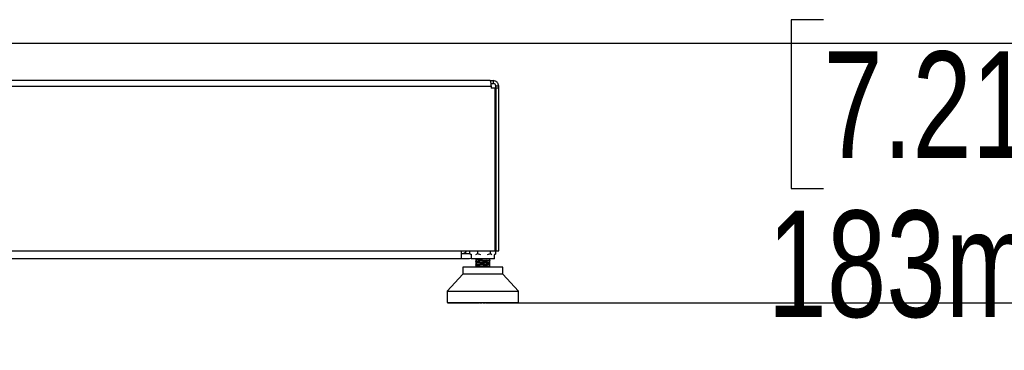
# Model space of a CAD drawing. Header units: millimetres. Extents: x 10 to 13239, y 20 to 10604.
# Tile 25 of 139: x 4064 to 4758, y 643 to 877. Entities that reach past the tile are written whole.
import ezdxf

# ---------------------------------------------------------------- set-up
doc = ezdxf.new("R2010")
doc.units = ezdxf.units.MM
doc.layers.add('COMPONENT_GEOMETRY', color=7, linetype='Continuous')
doc.styles.add('SLDTEXTSTYLE0', font='TXT', dxfattribs={"width": 0.75})
doc.dimstyles.new('SLDDIMSTYLE3', dxfattribs={"dimtxt": 75, "dimasz": 3.302, "dimexe": 0, "dimexo": 0.0625, "dimgap": 18.75, "dimtad": 0, "dimtih": 1, "dimtoh": 1, "dimdec": 0, "dimrnd": 1e-09, "dimzin": 12, "dimdsep": 46, "dimtxsty": 'SLDTEXTSTYLE0', "dimsah": 1, "dimcen": 0.09, "dimadec": 0, "dimazin": 3, "dimtfac": 1, "dimtdec": 0, "dimtmove": 0, "dimatfit": 0, "dimfxl": 1, "dimfrac": 2, "dimtolj": 1, "dimtzin": 12, "dimarcsym": 0})

# ---------------------------------------------------------------- blocks, each defined once
blk = doc.blocks.new('_D_6')
at = {"layer": 'COMPONENT_GEOMETRY', "color": 7}
for p, q in [((4630.39, 876.51), (4607.54, 876.51)), ((4607.54, 876.51), (4607.54, 757.45)), ((4905.28, 876.51), (4928.13, 876.51)), ((4928.13, 876.51), (4928.13, 757.45)), ((4767.83, 860.07), (4767.83, 866.42)), ((4046.11, 860.07), (4771.01, 860.07)), ((4607.54, 757.45), (4630.39, 757.45)), ((4928.13, 757.45), (4905.28, 757.45)), ((4411.91, 676.92), (4771.01, 676.92)), ((4767.83, 676.92), (4767.83, 670.57))]:
    blk.add_line(p, q, dxfattribs=at)
for points in [[(4767.83, 860.07), (4768.34, 863.37), (4767.33, 863.37)], [(4767.83, 676.92), (4767.33, 673.62), (4768.34, 673.62)]]:
    blk.add_solid(points, dxfattribs=at)
at = {"layer": 'COMPONENT_GEOMETRY', "color": 7, "char_height": 75, "attachment_point": 1, "style": 'SLDTEXTSTYLE0'}
for s, insert in [('7.21in', (4630.39, 854.13)), ('183mm', (4590.96, 741.92))]:
    blk.add_mtext(s, dxfattribs=dict(at, insert=insert))

msp = doc.modelspace()

# ---------------------------------------------------------------- linework, layer by layer
at = {"color": 7, "linetype": 'Continuous', "lineweight": 25}
for p, q in [((4395.34, 833.57), (3499.34, 833.57)), ((4395.34, 833.57), (4397.34, 833.57)), ((4397.34, 833.57), (4397.34, 831.57)), ((3498.76, 829.57), (4395.93, 829.57)), ((4395.77, 831.57), (4397.34, 831.57)), ((4395.93, 829.57), (4395.93, 828.37)), ((4398.53, 828.37), (4395.93, 828.37)), ((4398.53, 828.37), (4398.53, 713.57)), ((4401.34, 829.57), (4399.34, 829.57)), ((4399.34, 828.37), (4399.34, 829.57)), ((4401.34, 828.37), (4399.34, 828.37)), ((4399.34, 828.37), (4399.34, 713.57)), ((4401.34, 828.37), (4401.34, 829.57)), ((4401.34, 713.57), (4401.34, 828.37)), ((4398.84, 717.05), (4398.53, 717.29)), ((4399.24, 716.7), (4398.53, 717.22)), ((4399.24, 711.5), (4399.24, 716.7)), ((3496.16, 713.57), (4398.53, 713.57)), ((4375.09, 708.07), (4375.09, 713.57)), ((4380.84, 711.57), (4375.09, 711.57)), ((4380.99, 711.57), (4380.84, 711.57)), ((4380.99, 711.5), (4380.99, 713.57)), ((4380.99, 711.5), (4381.4, 711.2)), ((4382.35, 710.79), (4380.99, 711.5)), ((4381.37, 711.16), (4381.86, 710.78)), ((4381.86, 710.78), (4381.86, 708.07)), ((4386.33, 711.5), (4384.97, 710.79)), ((4386.33, 713.57), (4386.33, 711.5)), ((4388.65, 710.79), (4386.33, 711.5)), ((4395.45, 711.5), (4393.13, 710.79)), ((4395.45, 711.5), (4395.45, 713.57)), ((4396.42, 710.79), (4395.45, 711.5)), ((4399.24, 711.5), (4398.27, 710.79)), ((4398.36, 710.78), (4398.86, 711.16)), ((4398.36, 708.07), (4398.36, 710.78)), ((4399.34, 713.57), (4401.34, 713.57)), ((4375.09, 708.07), (3519.59, 708.07)), ((4380.84, 708.07), (4375.09, 708.07)), ((4375.94, 702.19), (4375.94, 697.08)), ((4404.29, 702.19), (4375.94, 702.19)), ((4381.86, 708.15), (4380.84, 708.07)), ((4398.36, 708.07), (4381.86, 708.07)), ((4385.05, 707.51), (4385.11, 707.5)), ((4385.05, 706.21), (4385.11, 706.2)), ((4385.05, 703.6), (4385.11, 703.59)), ((4385.11, 708.07), (4385.11, 707.56)), ((4385.11, 707.56), (4385.11, 707.53)), ((4385.11, 707.53), (4385.11, 706.26)), ((4385.11, 706.2), (4385.11, 706.18)), ((4385.11, 706.18), (4385.11, 704.95)), ((4385.11, 704.95), (4385.11, 704.93)), ((4385.11, 704.88), (4385.11, 703.66)), ((4385.11, 703.65), (4385.11, 703.63)), ((4385.11, 703.6), (4385.11, 702.36)), ((4385.11, 702.27), (4385.11, 702.19)), ((4395.11, 706.91), (4395.11, 708.07)), ((4395.11, 705.61), (4395.11, 706.83)), ((4395.11, 705.53), (4395.11, 705.55)), ((4395.11, 704.3), (4395.11, 705.53)), ((4395.11, 704.23), (4395.11, 704.25)), ((4395.11, 703), (4395.11, 704.22)), ((4395.11, 702.93), (4395.11, 702.95)), ((4395.11, 702.19), (4395.11, 702.93)), ((4395.16, 705.59), (4395.15, 705.58)), ((4404.29, 697.08), (4404.29, 702.19)), ((4375.94, 697.08), (4364.91, 685.27)), ((4403.03, 697.08), (4375.94, 697.08)), ((4404.29, 697.08), (4403.03, 697.08)), ((4415.32, 685.27), (4404.29, 697.08)), ((4364.91, 685.27), (4364.91, 677.24)), ((4364.91, 685.27), (4413.08, 685.27)), ((4413.08, 685.27), (4415.32, 685.27)), ((4415.32, 677.24), (4415.32, 685.27)), ((4364.91, 677.24), (4415.32, 677.24)), ((4365.24, 677.08), (4365.24, 677.24)), ((4365.4, 676.92), (4365.24, 677.08)), ((4365.24, 677.08), (4365.28, 677.08)), ((4365.28, 677.24), (4365.28, 677.08)), ((4365.28, 677.08), (4365.44, 676.92)), ((4365.37, 677.08), (4365.37, 677.24)), ((4365.55, 676.92), (4365.37, 677.08)), ((4365.37, 677.08), (4365.53, 677.08)), ((4365.4, 676.92), (4365.44, 676.92)), ((4365.44, 676.92), (4365.55, 676.92)), ((4365.53, 677.24), (4365.53, 677.08)), ((4365.53, 677.08), (4365.67, 676.92)), ((4365.55, 676.92), (4365.67, 676.92)), ((4365.67, 676.92), (4365.9, 676.92)), ((4365.71, 677.08), (4365.71, 677.24)), ((4365.9, 676.92), (4365.71, 677.08)), ((4365.71, 677.08), (4365.99, 677.08)), ((4365.9, 676.92), (4366.11, 676.92)), ((4365.99, 677.24), (4365.99, 677.08)), ((4365.99, 677.08), (4366.11, 676.92)), ((4366.11, 676.92), (4366.46, 676.92)), ((4366.26, 677.08), (4366.26, 677.24)), ((4366.46, 676.92), (4366.26, 677.08)), ((4366.26, 677.08), (4366.65, 677.08)), ((4366.46, 676.92), (4366.76, 676.92)), ((4366.65, 677.24), (4366.65, 677.08)), ((4366.65, 677.08), (4366.76, 676.92)), ((4366.76, 676.92), (4367.22, 676.92)), ((4367.02, 677.08), (4367.02, 677.24)), ((4367.22, 676.92), (4367.02, 677.08)), ((4367.02, 677.08), (4367.52, 677.08)), ((4367.22, 676.92), (4367.6, 676.92)), ((4367.52, 677.24), (4367.52, 677.08)), ((4367.52, 677.08), (4367.6, 676.92)), ((4367.6, 676.92), (4368.18, 676.92)), ((4367.97, 677.08), (4367.97, 677.24)), ((4368.18, 676.92), (4367.97, 677.08)), ((4367.97, 677.08), (4368.57, 677.08)), ((4368.18, 676.92), (4368.64, 676.92)), ((4368.57, 677.24), (4368.57, 677.08)), ((4368.57, 677.08), (4368.64, 676.92)), ((4368.64, 676.92), (4369.33, 676.92)), ((4369.11, 677.08), (4369.11, 677.24)), ((4369.11, 677.08), (4369.82, 677.08)), ((4369.33, 676.92), (4369.11, 677.08)), ((4369.33, 676.92), (4369.86, 676.92)), ((4369.82, 677.24), (4369.82, 677.08)), ((4369.82, 677.08), (4369.86, 676.92)), ((4369.86, 676.92), (4370.65, 676.92)), ((4370.43, 677.08), (4370.43, 677.24)), ((4370.65, 676.92), (4370.43, 677.08)), ((4370.43, 677.08), (4371.23, 677.08)), ((4370.65, 676.92), (4371.25, 676.92)), ((4371.23, 677.24), (4371.23, 677.08)), ((4371.23, 677.08), (4371.25, 676.92)), ((4371.25, 676.92), (4372.14, 676.92)), ((4371.91, 677.08), (4371.91, 677.24)), ((4372.14, 676.92), (4371.91, 677.08)), ((4371.91, 677.08), (4372.8, 677.08)), ((4372.14, 676.92), (4372.81, 676.92)), ((4372.8, 677.24), (4372.8, 677.08)), ((4372.8, 677.08), (4372.81, 676.92)), ((4372.81, 676.92), (4373.78, 676.92)), ((4373.56, 677.08), (4373.56, 677.24)), ((4373.56, 677.08), (4374.53, 677.08)), ((4373.78, 676.92), (4373.56, 677.08)), ((4373.78, 676.92), (4374.51, 676.92)), ((4374.53, 677.08), (4374.51, 676.92)), ((4374.51, 676.92), (4375.56, 676.92)), ((4374.53, 677.24), (4374.53, 677.08)), ((4375.34, 677.08), (4375.34, 677.24)), ((4375.56, 676.92), (4375.34, 677.08)), ((4375.34, 677.08), (4376.38, 677.08)), ((4375.56, 676.92), (4376.34, 676.92)), ((4376.38, 677.08), (4376.34, 676.92)), ((4376.34, 676.92), (4377.47, 676.92)), ((4376.38, 677.24), (4376.38, 677.08)), ((4377.25, 677.08), (4377.25, 677.24)), ((4377.47, 676.92), (4377.25, 677.08)), ((4377.25, 677.08), (4378.35, 677.08)), ((4377.47, 676.92), (4378.3, 676.92)), ((4378.35, 677.08), (4378.3, 676.92)), ((4378.3, 676.92), (4379.48, 676.92)), ((4378.35, 677.24), (4378.35, 677.08)), ((4379.27, 677.08), (4379.27, 677.24)), ((4379.27, 677.08), (4380.43, 677.08)), ((4379.48, 676.92), (4379.27, 677.08)), ((4379.48, 676.92), (4380.35, 676.92)), ((4380.43, 677.08), (4380.35, 676.92)), ((4380.35, 676.92), (4381.53, 676.92)), ((4380.43, 677.24), (4380.43, 677.08)), ((4381.38, 677.08), (4381.38, 677.24)), ((4381.38, 677.08), (4382.58, 677.08)), ((4381.58, 676.92), (4381.38, 677.08)), ((4381.58, 676.92), (4382.49, 676.92)), ((4382.58, 677.08), (4382.49, 676.92)), ((4382.49, 676.92), (4383.42, 676.92)), ((4382.58, 677.24), (4382.58, 677.08)), ((4383.42, 676.92), (4383.62, 677.08)), ((4383.42, 676.92), (4383.76, 676.92)), ((4383.57, 677.08), (4383.57, 677.24)), ((4383.57, 677.08), (4384.8, 677.08)), ((4383.76, 676.92), (4383.57, 677.08)), ((4383.76, 676.92), (4384.69, 676.92)), ((4384.8, 677.08), (4384.69, 676.92)), ((4384.69, 676.92), (4385.37, 676.92)), ((4384.8, 677.24), (4384.8, 677.08)), ((4384.8, 677.08), (4385.56, 677.08)), ((4385.37, 676.92), (4385.56, 677.08)), ((4385.37, 676.92), (4385.78, 676.92)), ((4385.56, 677.08), (4385.56, 677.24)), ((4385.78, 676.92), (4385.89, 676.95)), ((4385.81, 677.08), (4385.81, 677.24)), ((4385.99, 676.92), (4385.81, 677.08)), ((4385.81, 677.08), (4387.07, 677.08)), ((4385.99, 676.92), (4386.93, 676.92)), ((4387.07, 677.08), (4386.93, 676.92)), ((4386.93, 676.92), (4387.36, 676.92)), ((4387.07, 677.24), (4387.07, 677.08)), ((4387.07, 677.08), (4387.54, 677.08)), ((4387.36, 676.92), (4387.54, 677.08)), ((4387.36, 676.92), (4387.78, 676.92)), ((4387.54, 677.08), (4387.54, 677.24)), ((4387.78, 676.92), (4387.96, 677.08)), ((4387.96, 677.08), (4387.96, 677.24)), ((4388.09, 677.08), (4388.09, 677.24)), ((4388.09, 677.08), (4389.36, 677.08)), ((4388.26, 676.92), (4388.09, 677.08)), ((4388.26, 676.92), (4389.21, 676.92)), ((4389.36, 677.08), (4389.21, 676.92)), ((4389.21, 676.92), (4389.37, 676.92)), ((4389.36, 677.24), (4389.36, 677.08)), ((4389.36, 677.08), (4389.54, 677.08)), ((4389.37, 676.92), (4389.54, 677.08)), ((4389.37, 676.92), (4389.79, 676.92)), ((4389.54, 677.08), (4389.54, 677.24)), ((4389.79, 676.92), (4389.96, 677.08)), ((4389.96, 677.08), (4389.96, 677.24)), ((4390.27, 677.08), (4390.27, 677.24)), ((4390.44, 676.92), (4390.27, 677.08)), ((4390.27, 677.08), (4390.39, 677.08)), ((4390.39, 677.08), (4390.39, 677.24)), ((4390.54, 676.92), (4390.39, 677.08)), ((4390.39, 677.08), (4391.66, 677.08)), ((4390.44, 676.92), (4390.54, 676.92)), ((4390.54, 676.92), (4391.49, 676.92)), ((4391.66, 677.08), (4391.49, 676.92)), ((4391.49, 676.92), (4391.81, 676.92)), ((4391.66, 677.24), (4391.66, 677.08)), ((4391.81, 676.92), (4391.96, 677.08)), ((4391.81, 676.92), (4391.97, 676.92)), ((4391.96, 677.08), (4391.96, 677.24)), ((4391.96, 677.08), (4392.14, 677.08)), ((4391.97, 676.92), (4392.14, 677.08)), ((4392.14, 677.08), (4392.14, 677.24)), ((4392.27, 677.08), (4392.27, 677.24)), ((4392.45, 676.92), (4392.27, 677.08)), ((4392.27, 677.08), (4392.68, 677.08)), ((4392.45, 676.92), (4392.82, 676.92)), ((4392.68, 677.08), (4392.68, 677.24)), ((4392.68, 677.08), (4393.94, 677.08)), ((4392.82, 676.92), (4392.68, 677.08)), ((4392.82, 676.92), (4393.76, 676.92)), ((4393.94, 677.08), (4393.76, 676.92)), ((4393.76, 676.92), (4393.81, 676.92)), ((4393.81, 676.92), (4393.95, 677.08)), ((4393.81, 676.92), (4394.24, 676.92)), ((4393.94, 677.24), (4393.94, 677.08)), ((4393.95, 677.08), (4393.95, 677.24)), ((4394.24, 676.92), (4394.37, 676.97)), ((4394.26, 677.08), (4394.26, 677.24)), ((4394.45, 676.92), (4394.26, 677.08)), ((4394.26, 677.08), (4394.95, 677.08)), ((4394.45, 676.92), (4395.07, 676.92)), ((4394.95, 677.08), (4394.95, 677.24)), ((4395.07, 676.92), (4394.95, 677.08)), ((4394.95, 677.08), (4396.19, 677.08)), ((4395.07, 676.92), (4396, 676.92)), ((4396.19, 677.08), (4396, 676.92)), ((4396, 676.92), (4396.41, 676.92)), ((4396.19, 677.24), (4396.19, 677.08)), ((4396.21, 677.08), (4396.21, 677.24)), ((4396.41, 676.92), (4396.21, 677.08)), ((4396.21, 677.08), (4397.19, 677.08)), ((4396.41, 676.92), (4397.29, 676.92)), ((4397.19, 677.08), (4397.19, 677.24)), ((4397.29, 676.92), (4397.19, 677.08)), ((4397.19, 677.08), (4398.39, 677.08)), ((4397.29, 676.92), (4398.19, 676.92)), ((4398.39, 677.08), (4398.19, 676.92)), ((4398.19, 676.92), (4398.31, 676.92)), ((4398.31, 676.92), (4399.44, 676.92)), ((4398.39, 677.24), (4398.39, 677.08)), ((4399.36, 677.08), (4399.36, 677.24)), ((4399.36, 677.08), (4400.52, 677.08)), ((4399.44, 676.92), (4399.36, 677.08)), ((4399.44, 676.92), (4400.31, 676.92)), ((4400.52, 677.08), (4400.31, 676.92)), ((4400.31, 676.92), (4401.51, 676.92)), ((4400.52, 677.24), (4400.52, 677.08)), ((4401.45, 677.08), (4401.45, 677.24)), ((4401.45, 677.08), (4402.56, 677.08)), ((4401.51, 676.92), (4401.45, 677.08)), ((4401.51, 676.92), (4402.35, 676.92)), ((4402.56, 677.08), (4402.35, 676.92)), ((4402.35, 676.92), (4403.49, 676.92)), ((4402.56, 677.24), (4402.56, 677.08)), ((4403.44, 677.08), (4403.44, 677.24)), ((4403.44, 677.08), (4404.5, 677.08)), ((4403.49, 676.92), (4403.44, 677.08)), ((4403.49, 676.92), (4404.28, 676.92)), ((4404.5, 677.08), (4404.28, 676.92)), ((4404.28, 676.92), (4405.35, 676.92)), ((4404.5, 677.24), (4404.5, 677.08)), ((4405.32, 677.08), (4405.32, 677.24)), ((4405.35, 676.92), (4405.32, 677.08)), ((4405.32, 677.08), (4406.31, 677.08)), ((4405.35, 676.92), (4406.09, 676.92)), ((4406.31, 677.08), (4406.09, 676.92)), ((4406.09, 676.92), (4407.08, 676.92)), ((4406.31, 677.24), (4406.31, 677.08)), ((4407.08, 677.08), (4407.08, 677.24)), ((4407.08, 676.92), (4407.08, 677.08)), ((4407.08, 677.08), (4407.98, 677.08)), ((4407.08, 676.92), (4407.76, 676.92)), ((4407.98, 677.08), (4407.76, 676.92)), ((4407.76, 676.92), (4408.66, 676.92)), ((4407.98, 677.24), (4407.98, 677.08)), ((4408.66, 676.92), (4408.68, 677.08)), ((4408.66, 676.92), (4409.28, 676.92)), ((4408.68, 677.08), (4408.68, 677.24)), ((4408.68, 677.08), (4409.5, 677.08)), ((4409.5, 677.08), (4409.28, 676.92)), ((4409.28, 676.92), (4410.09, 676.92)), ((4409.5, 677.24), (4409.5, 677.08)), ((4410.09, 676.92), (4410.13, 677.08)), ((4410.09, 676.92), (4410.64, 676.92)), ((4410.13, 677.08), (4410.13, 677.24)), ((4410.13, 677.08), (4410.86, 677.08)), ((4410.86, 677.08), (4410.64, 676.92)), ((4410.64, 676.92), (4411.35, 676.92)), ((4410.86, 677.24), (4410.86, 677.08)), ((4411.35, 676.92), (4411.41, 677.08)), ((4411.35, 676.92), (4411.82, 676.92)), ((4411.41, 677.08), (4411.41, 677.24)), ((4411.41, 677.08), (4412.04, 677.08)), ((4412.04, 677.08), (4411.82, 676.92)), ((4411.82, 676.92), (4412.43, 676.92)), ((4412.04, 677.24), (4412.04, 677.08)), ((4412.43, 676.92), (4412.51, 677.08)), ((4412.43, 676.92), (4412.82, 676.92)), ((4412.51, 677.08), (4412.51, 677.24)), ((4412.51, 677.08), (4413.03, 677.08)), ((4413.03, 677.08), (4412.82, 676.92)), ((4412.82, 676.92), (4413.31, 676.92)), ((4413.03, 677.24), (4413.03, 677.08)), ((4413.31, 676.92), (4413.41, 677.08)), ((4413.31, 676.92), (4413.62, 676.92)), ((4413.41, 677.08), (4413.41, 677.24)), ((4413.41, 677.08), (4413.83, 677.08)), ((4413.83, 677.08), (4413.62, 676.92)), ((4413.62, 676.92), (4414, 676.92)), ((4413.83, 677.24), (4413.83, 677.08)), ((4414, 676.92), (4414.12, 677.08)), ((4414, 676.92), (4414.23, 676.92)), ((4414.12, 677.08), (4414.12, 677.24)), ((4414.12, 677.08), (4414.42, 677.08)), ((4414.42, 677.08), (4414.23, 676.92)), ((4414.23, 676.92), (4414.48, 676.92)), ((4414.42, 677.24), (4414.42, 677.08)), ((4414.48, 676.92), (4414.62, 677.08)), ((4414.48, 676.92), (4414.63, 676.92)), ((4414.62, 677.08), (4414.62, 677.24)), ((4414.62, 677.08), (4414.81, 677.08)), ((4414.81, 677.08), (4414.63, 676.92)), ((4414.63, 676.92), (4414.76, 676.92)), ((4414.76, 676.92), (4414.91, 677.08)), ((4414.76, 676.92), (4414.81, 676.92)), ((4414.81, 677.24), (4414.81, 677.08)), ((4414.98, 677.08), (4414.81, 676.92)), ((4414.83, 676.92), (4414.99, 677.08)), ((4414.91, 677.08), (4414.91, 677.24)), ((4414.91, 677.08), (4414.98, 677.08)), ((4414.98, 677.24), (4414.98, 677.08)), ((4414.99, 677.08), (4414.99, 677.24))]:
    msp.add_line(p, q, dxfattribs=at)
at = {"color": 8, "linetype": 'Continuous', "lineweight": 25}
for p, q in [((4365.28, 677.08), (4365.37, 677.08)), ((4365.53, 677.08), (4365.71, 677.08)), ((4365.99, 677.08), (4366.26, 677.08)), ((4366.65, 677.08), (4367.02, 677.08)), ((4367.52, 677.08), (4367.97, 677.08)), ((4368.57, 677.08), (4369.11, 677.08)), ((4369.82, 677.08), (4370.43, 677.08)), ((4371.23, 677.08), (4371.91, 677.08)), ((4372.8, 677.08), (4373.56, 677.08)), ((4374.53, 677.08), (4375.34, 677.08)), ((4376.38, 677.08), (4377.25, 677.08)), ((4378.35, 677.08), (4379.27, 677.08)), ((4380.43, 677.08), (4381.38, 677.08)), ((4382.58, 677.08), (4383.57, 677.08)), ((4385.56, 677.08), (4385.81, 677.08)), ((4387.54, 677.08), (4387.96, 677.08)), ((4389.54, 677.08), (4389.96, 677.08)), ((4391.66, 677.08), (4391.96, 677.08)), ((4393.94, 677.08), (4393.95, 677.08)), ((4393.95, 677.08), (4394.26, 677.08)), ((4396.19, 677.08), (4396.21, 677.08)), ((4398.39, 677.08), (4399.36, 677.08)), ((4400.52, 677.08), (4401.45, 677.08)), ((4402.56, 677.08), (4403.44, 677.08)), ((4404.5, 677.08), (4405.32, 677.08)), ((4406.31, 677.08), (4407.08, 677.08)), ((4407.98, 677.08), (4408.68, 677.08)), ((4409.5, 677.08), (4410.13, 677.08)), ((4410.86, 677.08), (4411.41, 677.08)), ((4412.04, 677.08), (4412.51, 677.08)), ((4413.03, 677.08), (4413.41, 677.08)), ((4413.83, 677.08), (4414.12, 677.08)), ((4414.42, 677.08), (4414.62, 677.08)), ((4414.81, 677.08), (4414.91, 677.08)), ((4414.98, 677.08), (4414.99, 677.08))]:
    msp.add_line(p, q, dxfattribs=at)
at = {"color": 7, "linetype": 'Continuous', "lineweight": 25}
msp.add_arc((4374.84, 716.57), 5, 272.86598, 323.1301, dxfattribs=at)
for points, knots in [([(4395.34, 833.57), (4395.37, 833.51), (4395.4, 833.43), (4395.53, 832.93), (4395.64, 832.42), (4395.74, 831.78), (4395.88, 830.86), (4395.91, 830.08), (4395.93, 829.57)], [0, 0, 0, 0, 0.241165, 0.369516, 0.5, 0.630484, 0.758835, 1, 1, 1, 1]), ([(4401.34, 829.57), (4401.29, 830.08), (4401.2, 830.86), (4400.7, 831.78), (4400.19, 832.42), (4399.56, 832.93), (4398.63, 833.43), (4397.85, 833.51), (4397.34, 833.57)], [0, 0, 0, 0, 0.241165, 0.369516, 0.5, 0.630484, 0.758835, 1, 1, 1, 1]), ([(4399.34, 829.57), (4399.34, 829.69), (4399.32, 829.95), (4399.17, 830.45), (4398.8, 831.02), (4398.23, 831.39), (4397.72, 831.55), (4397.47, 831.56), (4397.34, 831.57)], [0, 0, 0, 0, 0.11666, 0.240366, 0.5, 0.759634, 0.88334, 1, 1, 1, 1]), ([(4395.11, 705.55), (4395.11, 705.54), (4395.1, 705.51), (4394.63, 705.46), (4393.72, 705.4), (4392.48, 705.34), (4391.02, 705.28), (4389.49, 705.22), (4388.01, 705.15), (4386.73, 705.09), (4385.73, 705.03), (4385.16, 704.97), (4384.96, 704.92), (4385.1, 704.9), (4385.13, 704.89)], [0, 0, 0, 0, 0.040021, 0.133721, 0.227319, 0.321046, 0.414631, 0.50835, 0.601967, 0.695646, 0.789317, 0.882941, 0.976656, 1, 1, 1, 1]), ([(4385.09, 705.91), (4385.07, 705.9), (4385.02, 705.89), (4385.07, 705.88), (4385.11, 705.88)], [0, 0, 0, 0, 0.3070089, 1, 1, 1, 1]), ([(4385.09, 707.21), (4385.07, 707.21), (4385.02, 707.2), (4385.07, 707.19), (4385.11, 707.18)], [0, 0, 0, 0, 0.284949, 1, 1, 1, 1]), ([(4385.08, 704.6), (4385.07, 704.6), (4385.02, 704.59), (4385.07, 704.58), (4385.11, 704.58)], [0, 0, 0, 0, 0.301123, 1, 1, 1, 1]), ([(4385.09, 703.3), (4385.07, 703.3), (4385.02, 703.29), (4385.07, 703.28), (4385.11, 703.27)], [0, 0, 0, 0, 0.324153, 1, 1, 1, 1]), ([(4395.09, 702.99), (4395.11, 702.99), (4395.27, 702.97), (4395.13, 702.92), (4394.63, 702.86), (4393.7, 702.8), (4392.46, 702.74), (4391, 702.67), (4389.47, 702.61), (4388.01, 702.55), (4386.77, 702.49), (4385.83, 702.43), (4385.25, 702.38), (4385.01, 702.33), (4385.08, 702.31), (4385.1, 702.3)], [0, 0, 0, 0, 0.015559, 0.104725, 0.193785, 0.282973, 0.372027, 0.461203, 0.550291, 0.639425, 0.725116, 0.808102, 0.888563, 0.966272, 1, 1, 1, 1]), ([(4395.11, 706.85), (4395.11, 706.85), (4395.11, 706.82), (4394.63, 706.77), (4393.73, 706.7), (4392.48, 706.64), (4391.04, 706.58), (4389.5, 706.52), (4388.03, 706.46), (4386.73, 706.39), (4385.75, 706.33), (4385.18, 706.28), (4385.13, 706.24), (4385.11, 706.23)], [0, 0, 0, 0, 0.042462, 0.142077, 0.241563, 0.341143, 0.440684, 0.540208, 0.639802, 0.739277, 0.838895, 0.938363, 1, 1, 1, 1]), ([(4394.57, 708.07), (4394.29, 708.05), (4393.75, 708.01), (4392.49, 707.94), (4391.05, 707.88), (4389.51, 707.82), (4388.04, 707.76), (4386.74, 707.7), (4385.76, 707.63), (4385.18, 707.58), (4385.13, 707.55), (4385.12, 707.54)], [0, 0, 0, 0, 0.114288, 0.230752, 0.347367, 0.463807, 0.58042, 0.696891, 0.813458, 0.929997, 1, 1, 1, 1]), ([(4385.12, 704.88), (4385.12, 704.88), (4385.12, 704.89), (4385.17, 704.91), (4385.24, 704.93), (4385.36, 704.95), (4385.6, 704.97), (4386.13, 705.01), (4387.17, 705.08), (4389, 705.16), (4390.45, 705.22), (4391.32, 705.25), (4391.95, 705.28), (4392.43, 705.3), (4392.8, 705.32)], [0, 0, 0, 0, 0.035762, 0.081863, 0.092223, 0.149093, 0.218002, 0.266098, 0.449258, 0.632412, 0.815829, 0.847602, 0.882207, 1, 1, 1, 1]), ([(4395.11, 704.29), (4395.12, 704.29), (4395.27, 704.27), (4395.13, 704.22), (4394.64, 704.16), (4393.7, 704.1), (4392.47, 704.04), (4391.01, 703.98), (4389.48, 703.91), (4388, 703.85), (4386.71, 703.79), (4385.74, 703.73), (4385.18, 703.67), (4385.13, 703.64), (4385.12, 703.63)], [0, 0, 0, 0, 0.01193, 0.105339, 0.198636, 0.292009, 0.385359, 0.478677, 0.572074, 0.665351, 0.758766, 0.852043, 0.94544, 1, 1, 1, 1]), ([(4385.14, 707.48), (4385.15, 707.49), (4385.17, 707.53), (4385.6, 707.58), (4386.32, 707.63), (4387.13, 707.67), (4388.15, 707.72), (4388.75, 707.75), (4388.94, 707.76), (4389.64, 707.79), (4391.02, 707.84), (4392.21, 707.9), (4392.8, 707.92)], [0, 0, 0, 0, 0.089029, 0.264968, 0.29621, 0.448805, 0.578139, 0.614943, 0.626335, 0.63305, 0.816608, 1, 1, 1, 1]), ([(4385.2, 706.18), (4385.18, 706.19), (4385.12, 706.23), (4385.81, 706.3), (4387.16, 706.38), (4388.51, 706.44), (4389.78, 706.49), (4391.13, 706.54), (4392.21, 706.59), (4392.8, 706.62)], [0, 0, 0, 0, 0.078521, 0.264993, 0.448756, 0.632374, 0.665013, 0.81644, 1, 1, 1, 1]), ([(4392.8, 705.4), (4392.43, 705.38), (4391.85, 705.35), (4390.58, 705.3), (4389, 705.23), (4387.71, 705.18), (4386.66, 705.12), (4385.76, 705.07), (4385.3, 705.01), (4385.15, 704.98), (4385.17, 704.97), (4385.18, 704.97)], [0, 0, 0, 0, 0.121408, 0.191246, 0.381493, 0.571676, 0.591665, 0.762216, 0.952506, 0.963291, 1, 1, 1, 1]), ([(4385.2, 702.27), (4385.18, 702.29), (4385.13, 702.31), (4385.47, 702.36), (4386.08, 702.41), (4387.17, 702.47), (4388.47, 702.53), (4389.74, 702.58), (4391.09, 702.64), (4392.21, 702.69), (4392.8, 702.72)], [0, 0, 0, 0, 0.081415, 0.200565, 0.265831, 0.449296, 0.6327, 0.654716, 0.81649, 1, 1, 1, 1]), ([(4392.8, 708), (4392.23, 707.97), (4391.34, 707.93), (4390.02, 707.88), (4389.07, 707.84), (4388.11, 707.8), (4386.96, 707.75), (4386.21, 707.7), (4385.53, 707.65), (4385.18, 707.61), (4385.17, 707.58), (4385.17, 707.57)], [0, 0, 0, 0, 0.1844216, 0.2858722, 0.3813211, 0.4615089, 0.5784396, 0.7624115, 0.7737842, 0.9525701, 1, 1, 1, 1]), ([(4385.21, 703.58), (4385.19, 703.59), (4385.12, 703.63), (4385.81, 703.69), (4386.79, 703.75), (4387.88, 703.81), (4389.12, 703.86), (4390.67, 703.93), (4391.73, 703.97), (4392.34, 704), (4392.62, 704.01), (4392.8, 704.02)], [0, 0, 0, 0, 0.080984, 0.264422, 0.448008, 0.480161, 0.632159, 0.815632, 0.90757, 0.941069, 1, 1, 1, 1]), ([(4392.8, 706.7), (4392.21, 706.67), (4391.61, 706.64), (4390.88, 706.61), (4390.23, 706.59), (4388.92, 706.53), (4387.47, 706.47), (4386.47, 706.41), (4385.69, 706.36), (4385.14, 706.31), (4385.19, 706.28), (4385.2, 706.27)], [0, 0, 0, 0, 0.1895, 0.192552, 0.216966, 0.379499, 0.56917, 0.664542, 0.759904, 0.949572, 1, 1, 1, 1]), ([(4392.8, 704.1), (4392.78, 704.09), (4392.62, 704.09), (4392.05, 704.06), (4390.82, 704), (4389.65, 703.96), (4388.92, 703.93), (4388.29, 703.9), (4387.1, 703.84), (4386.02, 703.78), (4385.52, 703.74), (4385.31, 703.71), (4385.16, 703.69), (4385.19, 703.67), (4385.2, 703.67)], [0, 0, 0, 0, 0.005838, 0.054279, 0.190649, 0.380697, 0.384218, 0.409223, 0.571271, 0.761204, 0.856378, 0.889347, 0.952061, 1, 1, 1, 1]), ([(4392.8, 702.79), (4392.21, 702.77), (4391.32, 702.72), (4390.21, 702.68), (4389.56, 702.65), (4388.59, 702.61), (4387.17, 702.55), (4386.19, 702.49), (4385.51, 702.44), (4385.34, 702.41), (4385.19, 702.39)], [0, 0, 0, 0, 0.199628, 0.299903, 0.335462, 0.400287, 0.599914, 0.799667, 0.824548, 1, 1, 1, 1]), ([(4395.02, 706.91), (4395.03, 706.89), (4395.07, 706.85), (4394.31, 706.78), (4393.3, 706.73), (4392.8, 706.7)], [0, 0, 0, 0, 0.218079, 0.608697, 1, 1, 1, 1]), ([(4392.8, 706.62), (4393.31, 706.65), (4393.96, 706.68), (4394.43, 706.72), (4394.57, 706.73), (4394.63, 706.74), (4394.66, 706.74), (4394.67, 706.74), (4394.67, 706.74), (4394.67, 706.74), (4394.7, 706.75), (4394.79, 706.76), (4394.95, 706.77), (4395.04, 706.79), (4395.08, 706.81), (4395.09, 706.81), (4395.09, 706.81), (4395.09, 706.81), (4395.09, 706.81), (4395.09, 706.81), (4395.09, 706.81), (4395.09, 706.81), (4395.09, 706.81), (4395.11, 706.82), (4395.1, 706.82), (4395.09, 706.83)], [0, 0, 0, 0, 0.389934, 0.488012, 0.537069, 0.5616, 0.573866, 0.575399, 0.575447, 0.576527, 0.581512, 0.617426, 0.714181, 0.866719, 0.889735, 0.892673, 0.894147, 0.894886, 0.895255, 0.895301, 0.895325, 0.895336, 0.901949, 0.922953, 1, 1, 1, 1]), ([(4395.02, 705.6), (4395.04, 705.59), (4395.07, 705.57), (4394.83, 705.53), (4394.3, 705.48), (4393.31, 705.42), (4392.8, 705.4)], [0, 0, 0, 0, 0.2176049, 0.2411632, 0.612412, 1, 1, 1, 1]), ([(4392.8, 705.32), (4393.3, 705.35), (4394.07, 705.39), (4394.73, 705.44), (4394.91, 705.47), (4395, 705.48)], [0, 0, 0, 0, 0.488356, 0.744727, 1, 1, 1, 1]), ([(4395.1, 704.3), (4395.11, 704.3), (4395.12, 704.29), (4395.09, 704.28), (4395.01, 704.26), (4394.85, 704.24), (4394.73, 704.22), (4394.57, 704.21), (4394.08, 704.16), (4393.31, 704.12), (4392.8, 704.1)], [0, 0, 0, 0, 0.022109, 0.090077, 0.218724, 0.36169, 0.402569, 0.415344, 0.610217, 1, 1, 1, 1]), ([(4392.8, 704.02), (4393.31, 704.05), (4393.96, 704.08), (4394.43, 704.12), (4394.57, 704.13), (4394.63, 704.13), (4394.66, 704.14), (4394.67, 704.14), (4394.67, 704.14), (4394.69, 704.14), (4394.83, 704.15), (4395.04, 704.18), (4395.02, 704.2), (4395.01, 704.21)], [0, 0, 0, 0, 0.421896, 0.528001, 0.581068, 0.607604, 0.620872, 0.62253, 0.622634, 0.625424, 0.654275, 0.8497, 1, 1, 1, 1]), ([(4395.02, 703), (4395.03, 702.99), (4395.07, 702.95), (4394.31, 702.87), (4393.3, 702.82), (4392.8, 702.79)], [0, 0, 0, 0, 0.217665, 0.608823, 1, 1, 1, 1]), ([(4392.8, 702.72), (4393.26, 702.74), (4394.04, 702.78), (4394.69, 702.83), (4395.01, 702.88), (4395.14, 702.91), (4395.11, 702.92), (4395.1, 702.93)], [0, 0, 0, 0, 0.352076, 0.583714, 0.76472, 0.975067, 1, 1, 1, 1]), ([(4395.13, 705.23), (4395.14, 705.22), (4395.16, 705.21), (4395.07, 705.2), (4395.02, 705.2)], [0, 0, 0, 0, 0.359464, 1, 1, 1, 1]), ([(4395.14, 702.62), (4395.14, 702.62), (4395.16, 702.61), (4395.09, 702.6), (4395.04, 702.6)], [0, 0, 0, 0, 0.393816, 1, 1, 1, 1]), ([(4395.14, 706.53), (4395.14, 706.52), (4395.16, 706.52), (4395.09, 706.51), (4395.05, 706.5)], [0, 0, 0, 0, 0.392489, 1, 1, 1, 1])]:
    msp.add_open_spline(points, degree=3, knots=knots, dxfattribs=at)

# ---------------------------------------------------------------- dimensions: what is measured, and where the dimension line sits
at = {"layer": 'COMPONENT_GEOMETRY', "color": 7}
dim = msp.add_linear_dim(base=(4767.83, 676.92), p1=(4044.84, 860.07), p2=(4410.64, 676.92), angle=90, dimstyle='SLDDIMSTYLE3', dxfattribs=at)
dim.commit()
dim.dimension.update_dxf_attribs({"geometry": '_D_6', "text_midpoint": (4767.83, 768.49), "dimtype": 160})

doc.saveas('drawing.dxf')
